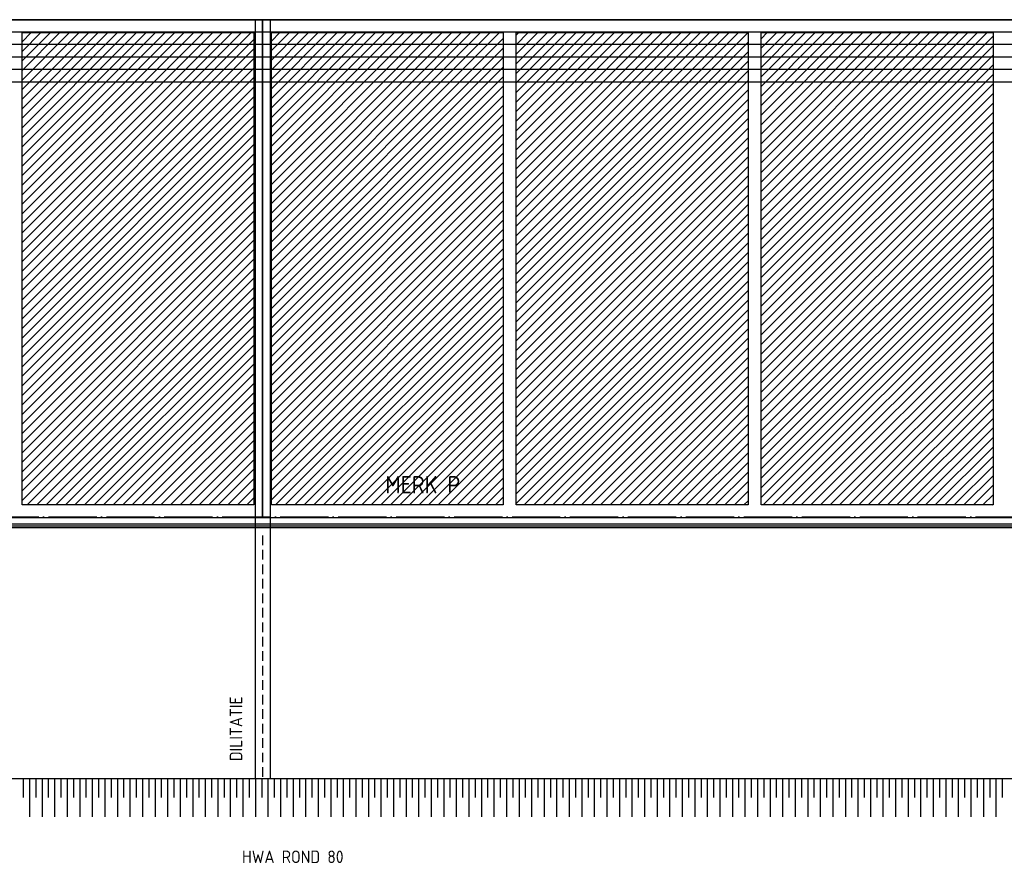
# Model space of a CAD drawing. Extents: x -52900 to 20500, y -12590 to 19148.
# Tile 13 of 39: x -36177 to -31078, y 7786 to 12156. Entities that reach past the tile are written whole.
import ezdxf

# ---------------------------------------------------------------- set-up
doc = ezdxf.new("R2010")
doc.units = 0
doc.header["$MEASUREMENT"] = 0
doc.linetypes.add('DASHDOT', pattern=[300, 250, -25, 0, -25])
doc.linetypes.add('DASHED', pattern=[75, 50, -25])
for name, color, linetype in [('LAYER01', 7, 'CONTINUOUS'), ('LAYER11', 3, 'CONTINUOUS'), ('LAYER28', 1, 'CONTINUOUS'), ('LAYER30', 1, 'CONTINUOUS')]:
    doc.layers.add(name, color=color, linetype=linetype)
doc.styles.get("Standard").update_dxf_attribs({"font": 'isocp.shx'})

msp = doc.modelspace()

# ---------------------------------------------------------------- linework, layer by layer
at = {"layer": 'LAYER01', "color": 5, "linetype": 'Continuous'}
for p, q in [((-9128.4378, 12155.8441), (-44258.313, 12155.8441)), ((-40035.25085, 9544.8433), (-9301.9989, 9544.8433)), ((-40035.25085, 9524.84205), (-9301.9989, 9524.84205)), ((-39718.2495, 9533.84245), (-9301.9989, 9533.84245))]:
    msp.add_line(p, q, dxfattribs=at)
at = {"layer": 'LAYER01', "color": 6, "linetype": 'Continuous'}
for p, q in [((-9128.4378, 12091.18425), (-40043.2495, 12091.1873)), ((-9128.4378, 12026.5274), (-40043.2495, 12026.53045)), ((-9128.4378, 11961.8675), (-40043.2495, 11961.87055)), ((-9128.4378, 11897.20995), (-40043.2495, 11897.213)), ((-9128.4378, 11832.5531), (-40043.2495, 11832.5531))]:
    msp.add_line(p, q, dxfattribs=at)
at = {"layer": 'LAYER01', "color": 1, "linetype": 'DASHDOT'}
msp.add_line((-45931.7505, 9580.8441), (7556.2523, 9580.8441), dxfattribs=at)
at = {"layer": 'LAYER01', "color": 4, "linetype": 'DASHED'}
msp.add_line((-34919.00025, 9483.84325), (-34919.00025, 8225.84305), dxfattribs=at)
at = {"layer": 'LAYER11', "color": 1, "linetype": 'Continuous'}
msp.add_line((-47751.74865, 8225.84305), (-15253.7506, 8225.84305), dxfattribs=at)
at = {"layer": 'LAYER11', "color": 5, "linetype": 'Continuous'}
for p, q in [((-36157.27235, 8125.8438), (-36157.27235, 8225.84305)), ((-36124.7711, 8025.84455), (-36124.7711, 8225.84305)), ((-36124.7711, 8125.8438), (-36124.7711, 8225.84305)), ((-36092.27295, 8125.8438), (-36092.27295, 8225.84305)), ((-36059.77175, 8025.84455), (-36059.77175, 8225.84305)), ((-36059.77175, 8125.8438), (-36059.77175, 8225.84305)), ((-36027.2705, 8125.8438), (-36027.2705, 8225.84305)), ((-35994.77235, 8025.84455), (-35994.77235, 8225.84305)), ((-35994.77235, 8125.8438), (-35994.77235, 8225.84305)), ((-35962.2711, 8125.8438), (-35962.2711, 8225.84305)), ((-35929.7699, 8025.84455), (-35929.7699, 8225.84305)), ((-35929.7699, 8125.8438), (-35929.7699, 8225.84305)), ((-35897.27175, 8125.8438), (-35897.27175, 8225.84305)), ((-35864.77355, 8025.84455), (-35864.77355, 8225.84305)), ((-35864.77355, 8125.8438), (-35864.77355, 8225.84305)), ((-35832.27235, 8125.8438), (-35832.27235, 8225.84305)), ((-35799.7711, 8025.84455), (-35799.7711, 8225.84305)), ((-35799.7711, 8125.8438), (-35799.7711, 8225.84305)), ((-35767.27295, 8125.8438), (-35767.27295, 8225.84305)), ((-35734.77175, 8025.84455), (-35734.77175, 8225.84305)), ((-35734.77175, 8125.8438), (-35734.77175, 8225.84305)), ((-35702.2705, 8125.8438), (-35702.2705, 8225.84305)), ((-35669.77235, 8025.84455), (-35669.77235, 8225.84305)), ((-35669.77235, 8125.8438), (-35669.77235, 8225.84305)), ((-35637.2711, 8125.8438), (-35637.2711, 8225.84305)), ((-35604.77295, 8025.84455), (-35604.77295, 8225.84305)), ((-35604.77295, 8125.8438), (-35604.77295, 8225.84305)), ((-35572.27175, 8125.8438), (-35572.27175, 8225.84305)), ((-35539.7705, 8025.84455), (-35539.7705, 8225.84305)), ((-35539.7705, 8125.8438), (-35539.7705, 8225.84305)), ((-35507.27235, 8125.8438), (-35507.27235, 8225.84305)), ((-35474.7711, 8025.84455), (-35474.7711, 8225.84305)), ((-35474.7711, 8125.8438), (-35474.7711, 8225.84305)), ((-35442.2699, 8125.8438), (-35442.2699, 8225.84305)), ((-35409.77175, 8025.84455), (-35409.77175, 8225.84305)), ((-35409.77175, 8125.8438), (-35409.77175, 8225.84305)), ((-35377.2705, 8125.8438), (-35377.2705, 8225.84305)), ((-35344.77235, 8025.84455), (-35344.77235, 8225.84305)), ((-35344.77235, 8125.8438), (-35344.77235, 8225.84305)), ((-35312.2711, 8125.8438), (-35312.2711, 8225.84305)), ((-35279.7699, 8025.84455), (-35279.7699, 8225.84305)), ((-35279.7699, 8125.8438), (-35279.7699, 8225.84305)), ((-35247.27175, 8125.8438), (-35247.27175, 8225.84305)), ((-35214.77355, 8025.84455), (-35214.77355, 8225.84305)), ((-35214.77355, 8125.8438), (-35214.77355, 8225.84305)), ((-35182.27235, 8125.8438), (-35182.27235, 8225.84305)), ((-35149.7711, 8025.84455), (-35149.7711, 8225.84305)), ((-35149.7711, 8125.8438), (-35149.7711, 8225.84305)), ((-35117.27295, 8125.8438), (-35117.27295, 8225.84305)), ((-35084.77175, 8025.84455), (-35084.77175, 8225.84305)), ((-35084.77175, 8125.8438), (-35084.77175, 8225.84305)), ((-35052.2705, 8125.8438), (-35052.2705, 8225.84305)), ((-35019.77235, 8025.84455), (-35019.77235, 8225.84305)), ((-35019.77235, 8125.8438), (-35019.77235, 8225.84305)), ((-34987.2711, 8125.8438), (-34987.2711, 8225.84305)), ((-34954.77295, 8025.84455), (-34954.77295, 8225.84305)), ((-34954.77295, 8125.8438), (-34954.77295, 8225.84305)), ((-34922.27175, 8125.8438), (-34922.27175, 8225.84305)), ((-34889.7705, 8025.84455), (-34889.7705, 8225.84305)), ((-34889.7705, 8125.8438), (-34889.7705, 8225.84305)), ((-34857.27235, 8125.8438), (-34857.27235, 8225.84305)), ((-34824.7711, 8025.84455), (-34824.7711, 8225.84305)), ((-34824.7711, 8125.8438), (-34824.7711, 8225.84305)), ((-34792.2699, 8125.8438), (-34792.2699, 8225.84305)), ((-34759.77175, 8025.84455), (-34759.77175, 8225.84305)), ((-34759.77175, 8125.8438), (-34759.77175, 8225.84305)), ((-34727.2705, 8125.8438), (-34727.2705, 8225.84305)), ((-34694.77235, 8025.84455), (-34694.77235, 8225.84305)), ((-34694.77235, 8125.8438), (-34694.77235, 8225.84305)), ((-34662.2711, 8125.8438), (-34662.2711, 8225.84305)), ((-34629.7699, 8025.84455), (-34629.7699, 8225.84305)), ((-34629.7699, 8125.8438), (-34629.7699, 8225.84305)), ((-34597.27175, 8125.8438), (-34597.27175, 8225.84305)), ((-34564.77355, 8025.84455), (-34564.77355, 8225.84305)), ((-34564.77355, 8125.8438), (-34564.77355, 8225.84305)), ((-34532.27235, 8125.8438), (-34532.27235, 8225.84305)), ((-34499.7711, 8025.84455), (-34499.7711, 8225.84305)), ((-34499.7711, 8125.8438), (-34499.7711, 8225.84305)), ((-34467.27295, 8125.8438), (-34467.27295, 8225.84305)), ((-34434.77175, 8025.84455), (-34434.77175, 8225.84305)), ((-34434.77175, 8125.8438), (-34434.77175, 8225.84305)), ((-34402.2705, 8125.8438), (-34402.2705, 8225.84305)), ((-34369.77235, 8025.84455), (-34369.77235, 8225.84305)), ((-34369.77235, 8125.8438), (-34369.77235, 8225.84305)), ((-34337.2711, 8125.8438), (-34337.2711, 8225.84305)), ((-34304.77295, 8025.84455), (-34304.77295, 8225.84305)), ((-34304.77295, 8125.8438), (-34304.77295, 8225.84305)), ((-34272.27175, 8125.8438), (-34272.27175, 8225.84305)), ((-34239.7705, 8025.84455), (-34239.7705, 8225.84305)), ((-34239.7705, 8125.8438), (-34239.7705, 8225.84305)), ((-34207.27235, 8125.8438), (-34207.27235, 8225.84305)), ((-34174.7711, 8025.84455), (-34174.7711, 8225.84305)), ((-34174.7711, 8125.8438), (-34174.7711, 8225.84305)), ((-34142.2699, 8125.8438), (-34142.2699, 8225.84305)), ((-34109.77175, 8025.84455), (-34109.77175, 8225.84305)), ((-34109.77175, 8125.8438), (-34109.77175, 8225.84305)), ((-34077.2705, 8125.8438), (-34077.2705, 8225.84305)), ((-34044.77235, 8025.84455), (-34044.77235, 8225.84305)), ((-34044.77235, 8125.8438), (-34044.77235, 8225.84305)), ((-34012.2711, 8125.8438), (-34012.2711, 8225.84305)), ((-33979.7699, 8025.84455), (-33979.7699, 8225.84305)), ((-33979.7699, 8125.8438), (-33979.7699, 8225.84305)), ((-33947.27175, 8125.8438), (-33947.27175, 8225.84305)), ((-33914.7705, 8025.84455), (-33914.7705, 8225.84305)), ((-33914.7705, 8125.8438), (-33914.7705, 8225.84305)), ((-33882.27235, 8125.8438), (-33882.27235, 8225.84305)), ((-33849.7711, 8025.84455), (-33849.7711, 8225.84305)), ((-33849.7711, 8125.8438), (-33849.7711, 8225.84305)), ((-33817.27295, 8125.8438), (-33817.27295, 8225.84305)), ((-33784.77175, 8025.84455), (-33784.77175, 8225.84305)), ((-33784.77175, 8125.8438), (-33784.77175, 8225.84305)), ((-33752.2705, 8125.8438), (-33752.2705, 8225.84305)), ((-33719.77235, 8025.84455), (-33719.77235, 8225.84305)), ((-33719.77235, 8125.8438), (-33719.77235, 8225.84305)), ((-33687.2711, 8125.8438), (-33687.2711, 8225.84305)), ((-33654.77295, 8025.84455), (-33654.77295, 8225.84305)), ((-33654.77295, 8125.8438), (-33654.77295, 8225.84305)), ((-33622.27175, 8125.8438), (-33622.27175, 8225.84305)), ((-33589.7705, 8025.84455), (-33589.7705, 8225.84305)), ((-33589.7705, 8125.8438), (-33589.7705, 8225.84305)), ((-33557.27235, 8125.8438), (-33557.27235, 8225.84305)), ((-33524.7711, 8025.84455), (-33524.7711, 8225.84305)), ((-33524.7711, 8125.8438), (-33524.7711, 8225.84305)), ((-33492.2699, 8125.8438), (-33492.2699, 8225.84305)), ((-33459.77175, 8025.84455), (-33459.77175, 8225.84305)), ((-33459.77175, 8125.8438), (-33459.77175, 8225.84305)), ((-33427.27355, 8125.8438), (-33427.27355, 8225.84305)), ((-33394.77235, 8025.84455), (-33394.77235, 8225.84305)), ((-33394.77235, 8125.8438), (-33394.77235, 8225.84305)), ((-33362.2711, 8125.8438), (-33362.2711, 8225.84305)), ((-33329.7699, 8025.84455), (-33329.7699, 8225.84305)), ((-33329.7699, 8125.8438), (-33329.7699, 8225.84305)), ((-33297.27175, 8125.8438), (-33297.27175, 8225.84305)), ((-33264.7705, 8025.84455), (-33264.7705, 8225.84305)), ((-33264.7705, 8125.8438), (-33264.7705, 8225.84305)), ((-33232.27235, 8125.8438), (-33232.27235, 8225.84305)), ((-33199.7711, 8025.84455), (-33199.7711, 8225.84305)), ((-33199.7711, 8125.8438), (-33199.7711, 8225.84305)), ((-33167.27295, 8125.8438), (-33167.27295, 8225.84305)), ((-33134.77175, 8025.84455), (-33134.77175, 8225.84305)), ((-33134.77175, 8125.8438), (-33134.77175, 8225.84305)), ((-33102.2705, 8125.8438), (-33102.2705, 8225.84305)), ((-33069.77235, 8025.84455), (-33069.77235, 8225.84305)), ((-33069.77235, 8125.8438), (-33069.77235, 8225.84305)), ((-33037.2711, 8125.8438), (-33037.2711, 8225.84305)), ((-33004.77295, 8025.84455), (-33004.77295, 8225.84305)), ((-33004.77295, 8125.8438), (-33004.77295, 8225.84305)), ((-32972.27175, 8125.8438), (-32972.27175, 8225.84305)), ((-32939.7705, 8025.84455), (-32939.7705, 8225.84305)), ((-32939.7705, 8125.8438), (-32939.7705, 8225.84305)), ((-32907.27235, 8125.8438), (-32907.27235, 8225.84305)), ((-32874.7711, 8025.84455), (-32874.7711, 8225.84305)), ((-32874.7711, 8125.8438), (-32874.7711, 8225.84305)), ((-32842.2699, 8125.8438), (-32842.2699, 8225.84305)), ((-32809.77175, 8025.84455), (-32809.77175, 8225.84305)), ((-32809.77175, 8125.8438), (-32809.77175, 8225.84305)), ((-32777.27355, 8125.8438), (-32777.27355, 8225.84305)), ((-32744.77235, 8025.84455), (-32744.77235, 8225.84305)), ((-32744.77235, 8125.8438), (-32744.77235, 8225.84305)), ((-32712.2711, 8125.8438), (-32712.2711, 8225.84305)), ((-32679.77295, 8025.84455), (-32679.77295, 8225.84305)), ((-32679.77295, 8125.8438), (-32679.77295, 8225.84305)), ((-32647.27175, 8125.8438), (-32647.27175, 8225.84305)), ((-32614.7705, 8025.84455), (-32614.7705, 8225.84305)), ((-32614.7705, 8125.8438), (-32614.7705, 8225.84305)), ((-32582.27235, 8125.8438), (-32582.27235, 8225.84305)), ((-32549.7711, 8025.84455), (-32549.7711, 8225.84305)), ((-32549.7711, 8125.8438), (-32549.7711, 8225.84305)), ((-32517.27295, 8125.8438), (-32517.27295, 8225.84305)), ((-32484.77175, 8025.84455), (-32484.77175, 8225.84305)), ((-32484.77175, 8125.8438), (-32484.77175, 8225.84305)), ((-32452.2705, 8125.8438), (-32452.2705, 8225.84305)), ((-32419.77235, 8025.84455), (-32419.77235, 8225.84305)), ((-32419.77235, 8125.8438), (-32419.77235, 8225.84305)), ((-32387.2711, 8125.8438), (-32387.2711, 8225.84305)), ((-32354.77295, 8025.84455), (-32354.77295, 8225.84305)), ((-32354.77295, 8125.8438), (-32354.77295, 8225.84305)), ((-32322.27175, 8125.8438), (-32322.27175, 8225.84305)), ((-32289.7705, 8025.84455), (-32289.7705, 8225.84305)), ((-32289.7705, 8125.8438), (-32289.7705, 8225.84305)), ((-32257.27235, 8125.8438), (-32257.27235, 8225.84305)), ((-32224.7711, 8025.84455), (-32224.7711, 8225.84305)), ((-32224.7711, 8125.8438), (-32224.7711, 8225.84305)), ((-32192.2699, 8125.8438), (-32192.2699, 8225.84305)), ((-32159.77175, 8025.84455), (-32159.77175, 8225.84305)), ((-32159.77175, 8125.8438), (-32159.77175, 8225.84305)), ((-32127.27355, 8125.8438), (-32127.27355, 8225.84305)), ((-32094.77235, 8025.84455), (-32094.77235, 8225.84305)), ((-32094.77235, 8125.8438), (-32094.77235, 8225.84305)), ((-32062.2711, 8125.8438), (-32062.2711, 8225.84305)), ((-32029.77295, 8025.84455), (-32029.77295, 8225.84305)), ((-32029.77295, 8125.8438), (-32029.77295, 8225.84305)), ((-31997.27175, 8125.8438), (-31997.27175, 8225.84305)), ((-31964.7705, 8025.84455), (-31964.7705, 8225.84305)), ((-31964.7705, 8125.8438), (-31964.7705, 8225.84305)), ((-31932.27235, 8125.8438), (-31932.27235, 8225.84305)), ((-31899.7711, 8025.84455), (-31899.7711, 8225.84305)), ((-31899.7711, 8125.8438), (-31899.7711, 8225.84305)), ((-31867.27295, 8125.8438), (-31867.27295, 8225.84305)), ((-31834.77175, 8025.84455), (-31834.77175, 8225.84305)), ((-31834.77175, 8125.8438), (-31834.77175, 8225.84305)), ((-31802.2705, 8125.8438), (-31802.2705, 8225.84305)), ((-31769.77235, 8025.84455), (-31769.77235, 8225.84305)), ((-31769.77235, 8125.8438), (-31769.77235, 8225.84305)), ((-31737.2711, 8125.8438), (-31737.2711, 8225.84305)), ((-31704.77295, 8025.84455), (-31704.77295, 8225.84305)), ((-31704.77295, 8125.8438), (-31704.77295, 8225.84305)), ((-31672.27175, 8125.8438), (-31672.27175, 8225.84305)), ((-31639.7705, 8025.84455), (-31639.7705, 8225.84305)), ((-31639.7705, 8125.8438), (-31639.7705, 8225.84305)), ((-31607.27235, 8125.8438), (-31607.27235, 8225.84305)), ((-31574.7711, 8025.84455), (-31574.7711, 8225.84305)), ((-31574.7711, 8125.8438), (-31574.7711, 8225.84305)), ((-31542.2699, 8125.8438), (-31542.2699, 8225.84305)), ((-31509.77175, 8025.84455), (-31509.77175, 8225.84305)), ((-31509.77175, 8125.8438), (-31509.77175, 8225.84305)), ((-31477.27355, 8125.84), (-31477.27355, 8225.84)), ((-31444.77235, 8025.84075), (-31444.77235, 8225.84)), ((-31444.77235, 8125.84), (-31444.77235, 8225.84)), ((-31412.2711, 8125.84), (-31412.2711, 8225.84)), ((-31379.77295, 8025.84075), (-31379.77295, 8225.84)), ((-31379.77295, 8125.84), (-31379.77295, 8225.84)), ((-31347.27175, 8125.84), (-31347.27175, 8225.84)), ((-31314.7705, 8025.84075), (-31314.7705, 8225.84)), ((-31314.7705, 8125.84), (-31314.7705, 8225.84)), ((-31282.27235, 8125.84), (-31282.27235, 8225.84)), ((-31249.7711, 8025.84075), (-31249.7711, 8225.84)), ((-31249.7711, 8125.84), (-31249.7711, 8225.84)), ((-31217.27295, 8125.84), (-31217.27295, 8225.84)), ((-31184.77175, 8025.84075), (-31184.77175, 8225.84)), ((-31184.77175, 8125.84), (-31184.77175, 8225.84)), ((-31152.2705, 8125.84), (-31152.2705, 8225.84)), ((-31119.77235, 8025.84075), (-31119.77235, 8225.84)), ((-31119.77235, 8125.84), (-31119.77235, 8225.84)), ((-31087.2711, 8125.84), (-31087.2711, 8225.84))]:
    msp.add_line(p, q, dxfattribs=at)
at = {"layer": 'LAYER28', "color": 1, "linetype": 'Continuous'}
for p, q in [((-34957.06175, 12155.8441), (-34957.06175, 8225.84305)), ((-34880.9387, 12155.8441), (-34880.9387, 8225.84305))]:
    msp.add_line(p, q, dxfattribs=at)
at = {"layer": 'LAYER30', "color": 1, "linetype": 'Continuous'}
for p, q in [((-40035.25085, 12155.8441), (-34919.00025, 12155.8441)), ((-34919.00025, 12155.8441), (-34919.00025, 9574.84205)), ((-34919.00025, 9574.84205), (-34919.00025, 12155.8441)), ((-34919.00025, 12155.8441), (-29822.99805, 12155.8441)), ((-36164.81325, 9641.84495), (-36164.81325, 12088.84505)), ((-36164.81325, 12088.84505), (-34963.9984, 12088.84505)), ((-34963.9984, 12088.84505), (-34963.9984, 9641.84495)), ((-34873.999, 9641.84495), (-34873.999, 12088.84505)), ((-34873.999, 12088.84505), (-33672.75085, 12088.84505)), ((-33672.75085, 12088.84505), (-33672.75085, 9641.84495)), ((-33605.7495, 9641.84495), (-33605.7495, 12088.84505)), ((-33605.7495, 12088.84505), (-32404.4983, 12088.84505)), ((-32404.4983, 12088.84505), (-32404.4983, 9641.84495)), ((-32337.5, 9641.84495), (-32337.5, 12088.84505)), ((-32337.5, 12088.84505), (-31136.2488, 12088.84505)), ((-31136.2488, 12088.84505), (-31136.2488, 9641.84495)), ((-34963.9984, 9641.84495), (-36164.81325, 9641.84495)), ((-33672.75085, 9641.84495), (-34873.999, 9641.84495)), ((-32404.4983, 9641.84495), (-33605.7495, 9641.84495)), ((-31136.2488, 9641.84495), (-32337.5, 9641.84495)), ((-34919.00025, 9574.84205), (-40035.25085, 9574.84205)), ((-29822.99805, 9574.84205), (-34919.00025, 9574.84205))]:
    msp.add_line(p, q, dxfattribs=at)
at = {"layer": 'LAYER30', "color": 5, "linetype": 'Continuous'}
for p, q in [((-36164.81325, 10902.66875), (-34978.63465, 12088.84505)), ((-36164.81325, 10952.1652), (-35028.13415, 12088.84505)), ((-36164.81325, 11001.6617), (-35077.6306, 12088.84505)), ((-36164.81325, 11051.1612), (-35127.13015, 12088.84505)), ((-36164.81325, 11100.6569), (-35176.6266, 12088.84505)), ((-36164.81325, 11150.15335), (-35226.12305, 12088.84505)), ((-36164.81325, 11199.65285), (-35275.62255, 12088.84505)), ((-36164.81325, 11249.1493), (-35325.119, 12088.84505)), ((-36164.81325, 11298.64885), (-35374.6155, 12088.84505)), ((-36164.81325, 11348.1453), (-35424.11195, 12088.84505)), ((-36164.81325, 11397.641), (-35473.61145, 12088.84505)), ((-36164.81325, 11447.1405), (-35523.1079, 12088.84505)), ((-36164.81325, 11496.63695), (-35572.6074, 12088.84505)), ((-36164.81325, 11546.1334), (-35622.1039, 12088.84505)), ((-36164.81325, 11595.63295), (-35671.6034, 12088.84505)), ((-36164.81325, 11645.12865), (-35721.09985, 12088.84505)), ((-36164.81325, 11694.62815), (-35770.5963, 12088.84505)), ((-36164.81325, 11744.1246), (-35820.09275, 12088.84505)), ((-36164.81325, 11793.62105), (-35869.58925, 12088.84505)), ((-36164.81325, 11843.1175), (-35919.08875, 12088.84505)), ((-36164.81325, 11892.61705), (-35968.5852, 12088.84505)), ((-36164.81325, 11942.11275), (-36018.0847, 12088.84505)), ((-36164.81325, 11991.61225), (-36067.5812, 12088.84505)), ((-36164.81325, 12041.1087), (-36117.0807, 12088.84505)), ((-34874.0021, 10956.04325), (-33741.19875, 12088.84505)), ((-34874.0021, 11005.54275), (-33790.6952, 12088.84505)), ((-34873.999, 11203.5309), (-33988.6841, 12088.8481)), ((-34873.999, 11550.0145), (-34335.16845, 12088.8481)), ((-34873.999, 11599.51095), (-34384.6649, 12088.8481)), ((-34873.999, 11945.9938), (-34731.14625, 12088.8481)), ((-34873.999, 11995.49025), (-34780.64575, 12088.8481)), ((-34873.999, 10906.5468), (-33691.70225, 12088.84505)), ((-34873.999, 11055.0392), (-33840.1947, 12088.84505)), ((-34873.999, 11104.53875), (-33889.69115, 12088.84505)), ((-34873.999, 11154.0344), (-33939.19065, 12088.84505)), ((-34873.999, 11253.0304), (-34038.1836, 12088.84505)), ((-34873.999, 11302.52685), (-34087.68005, 12088.84505)), ((-34873.999, 11352.02635), (-34137.1765, 12088.84505)), ((-34873.999, 11401.52205), (-34186.67605, 12088.84505)), ((-34873.999, 11451.0185), (-34236.1725, 12088.84505)), ((-34873.999, 11500.515), (-34285.672, 12088.84505)), ((-34873.999, 11649.01045), (-34434.16445, 12088.84505)), ((-34873.999, 11698.50615), (-34483.6609, 12088.84505)), ((-34873.999, 11748.0057), (-34533.15735, 12088.84505)), ((-34873.999, 11797.50215), (-34582.6538, 12088.84505)), ((-34873.999, 11847.00165), (-34632.1533, 12088.84505)), ((-34873.999, 11896.49505), (-34681.6498, 12088.84505)), ((-34873.999, 12044.9898), (-34830.1422, 12088.84505)), ((-33605.75255, 11333.33895), (-32850.2472, 12088.84505)), ((-33605.7495, 10887.8624), (-32404.76685, 12088.84505)), ((-33605.7495, 10937.35885), (-32454.26635, 12088.84505)), ((-33605.7495, 10986.8553), (-32503.7628, 12088.84505)), ((-33605.7495, 11085.8513), (-32602.7588, 12088.84505)), ((-33605.7495, 11135.3508), (-32652.25525, 12088.84505)), ((-33605.7495, 11184.8465), (-32701.7517, 12088.84505)), ((-33605.7495, 11234.346), (-32751.2512, 12088.84505)), ((-33605.7495, 11283.84245), (-32800.7477, 12088.84505)), ((-33605.7495, 11382.8354), (-32899.74365, 12088.84505)), ((-33605.7495, 11481.8306), (-32998.73655, 12088.84505)), ((-33605.7495, 11531.3301), (-33048.23305, 12088.84505)), ((-33605.7495, 11580.82655), (-33097.73255, 12088.84505)), ((-33605.7495, 11630.3261), (-33147.229, 12088.84505)), ((-33605.7495, 11679.82255), (-33196.7285, 12088.84505)), ((-33605.7495, 11729.32205), (-33246.225, 12088.84505)), ((-33605.7495, 11778.8147), (-33295.7245, 12088.84505)), ((-33605.7495, 11828.3142), (-33345.22095, 12088.84505)), ((-33605.7495, 11877.81065), (-33394.7174, 12088.84505)), ((-33605.7495, 11927.3102), (-33444.21385, 12088.84505)), ((-33605.7495, 11976.80665), (-33493.71035, 12088.84505)), ((-33605.7495, 12026.3054), (-33543.20985, 12088.84505)), ((-33605.7495, 12075.80185), (-33592.7063, 12088.84505)), ((-33605.7495, 11036.35485), (-32553.26235, 12088.842)), ((-33605.7495, 11432.33415), (-32949.2401, 12088.842)), ((-32337.5, 11265.1581), (-31513.81225, 12088.8481)), ((-32337.5, 10918.6783), (-31167.3279, 12088.84505)), ((-32337.5, 10968.174), (-31216.8274, 12088.84505)), ((-32337.5, 11314.6576), (-31563.3087, 12088.84505)), ((-32337.5, 11364.15405), (-31612.80825, 12088.84505)), ((-32337.5, 11413.6505), (-31662.3047, 12088.84505)), ((-32337.5, 11710.63765), (-31959.28955, 12088.84505)), ((-32337.5, 11760.1341), (-32008.786, 12088.84505)), ((-32337.5, 11809.6298), (-32058.2855, 12088.84505)), ((-32337.49695, 11017.6735), (-31266.32385, 12088.84505)), ((-32337.49695, 11067.16995), (-31315.82335, 12088.84505)), ((-32337.49695, 11116.6664), (-31365.3198, 12088.84505)), ((-32337.49695, 11166.1659), (-31414.81935, 12088.84505)), ((-32337.49695, 11215.6624), (-31464.3158, 12088.84505)), ((-32337.49695, 11463.15), (-31711.80115, 12088.84505)), ((-32337.49695, 11512.6457), (-31761.30065, 12088.84505)), ((-32337.49695, 11562.14525), (-31810.7971, 12088.84505)), ((-32337.49695, 11611.6417), (-31860.29665, 12088.84505)), ((-32337.49695, 11661.1412), (-31909.7931, 12088.84505)), ((-32337.49695, 11859.12935), (-32107.782, 12088.84505)), ((-32337.49695, 11908.6258), (-32157.2815, 12088.84505)), ((-32337.49695, 11958.1253), (-32206.77795, 12088.84505)), ((-32337.49695, 12007.62175), (-32256.27745, 12088.84505)), ((-32337.49695, 12057.1213), (-32305.77085, 12088.84505)), ((-36164.81325, 10853.16925), (-34963.9984, 12053.98405)), ((-34873.999, 10857.0503), (-33672.75085, 12058.2985)), ((-33605.7495, 10838.3667), (-32404.50135, 12039.61485)), ((-32337.5, 10869.17875), (-31136.2488, 12070.42695)), ((-36164.81325, 10803.6728), (-34963.9984, 12004.4876)), ((-34873.999, 10807.5508), (-33672.75085, 12008.80205)), ((-33605.7495, 10788.8672), (-32404.50135, 11990.1184)), ((-32337.49695, 10819.6823), (-31136.2488, 12020.93355)), ((-36164.81325, 10754.17405), (-34963.9984, 11954.99115)), ((-34873.999, 10758.0551), (-33672.7478, 11959.30635)), ((-33605.7495, 10739.37075), (-32404.50135, 11940.6189)), ((-32337.49695, 10770.18585), (-31136.2488, 11971.434)), ((-36164.81325, 10704.6776), (-34963.9984, 11905.49165)), ((-34873.999, 10708.55865), (-33672.7478, 11909.8099)), ((-33605.7495, 10689.8712), (-32404.4983, 11891.12245)), ((-32337.49695, 10720.68635), (-31136.2488, 11921.93755)), ((-36164.81325, 10655.1811), (-34963.9984, 11855.9952)), ((-34873.999, 10659.05915), (-33672.7478, 11860.31035)), ((-33605.7495, 10640.37475), (-32404.4983, 11841.626)), ((-32337.49695, 10671.19065), (-31136.2488, 11872.43805)), ((-36164.81325, 10605.6816), (-34963.9984, 11806.49565)), ((-34873.999, 10609.5627), (-33672.7478, 11810.8139)), ((-33605.7495, 10590.87525), (-32404.4983, 11792.12645)), ((-32337.49695, 10621.6942), (-31136.2488, 11822.94235)), ((-36164.81325, 10556.18515), (-34963.9984, 11756.99995)), ((-34874.0021, 10560.06315), (-33672.75085, 11761.3144)), ((-33605.7495, 10541.37955), (-32404.4983, 11742.63075)), ((-32337.5, 10572.19465), (-31136.2488, 11773.44285)), ((-36164.81325, 10506.68945), (-34963.9984, 11707.50045)), ((-34874.0021, 10510.56745), (-33672.75085, 11711.8187)), ((-33605.7495, 10491.8831), (-32404.50135, 11693.1343)), ((-32337.5, 10522.6982), (-31136.2488, 11723.9464)), ((-36164.81325, 10457.18995), (-34963.9984, 11658.004)), ((-34873.999, 10461.071), (-33672.75085, 11662.3192)), ((-33605.7495, 10442.38665), (-32404.50135, 11643.6348)), ((-32337.5, 10473.1987), (-31136.2488, 11674.44685)), ((-36164.81325, 10407.6935), (-34963.9984, 11608.50755)), ((-34873.999, 10411.5715), (-33672.75085, 11612.8227)), ((-33605.7495, 10392.8871), (-32404.50135, 11594.13835)), ((-32337.49695, 10423.70225), (-31136.2488, 11624.95345)), ((-32337.49695, 10374.20655), (-31136.2488, 11575.45395)), ((-36164.81325, 10358.197), (-34963.9984, 11559.0111)), ((-34873.999, 10362.07505), (-33672.75085, 11563.3232)), ((-33605.7495, 10343.39065), (-32404.50135, 11544.6388)), ((-32337.49695, 10324.70705), (-31136.2488, 11525.95825)), ((-36164.81325, 10308.6975), (-34963.9984, 11509.51235)), ((-34873.999, 10312.5786), (-33672.7478, 11513.8298)), ((-33605.7495, 10293.89115), (-32404.50135, 11495.14235)), ((-32337.49695, 10275.21055), (-31136.2488, 11476.45875)), ((-36164.81325, 10259.20105), (-34963.9984, 11460.01585)), ((-34873.999, 10263.07905), (-33672.7478, 11464.3303)), ((-33605.7495, 10244.39545), (-32404.4983, 11445.64665)), ((-32337.49695, 10225.7141), (-31136.2488, 11426.9623)), ((-36164.81325, 10209.7023), (-34963.9984, 11410.51635)), ((-34873.999, 10213.58335), (-33672.7478, 11414.8346)), ((-33605.7495, 10194.899), (-32404.4983, 11396.1502)), ((-32337.49695, 10176.2146), (-31136.2488, 11377.46275)), ((-36164.81325, 10160.20585), (-34963.9984, 11361.0199)), ((-34874.0021, 10164.08385), (-33672.75085, 11365.3351)), ((-33605.7495, 10145.3995), (-32404.4983, 11346.6507)), ((-32337.5, 10126.71815), (-31136.2488, 11327.9663)), ((-36164.81325, 10110.7094), (-34963.9984, 11311.5204)), ((-34874.0021, 10114.5874), (-33672.75085, 11315.8386)), ((-33605.7495, 10095.903), (-32404.50135, 11297.15425)), ((-32337.5, 10077.2194), (-31136.2488, 11278.4668)), ((-36164.81325, 10061.20985), (-34963.9984, 11262.02395)), ((-34874.0021, 10065.0879), (-33672.75085, 11266.3391)), ((-33605.7495, 10046.4073), (-32404.50135, 11247.6547)), ((-32337.5, 10027.72295), (-31136.2488, 11228.97415)), ((-36164.81325, 10011.7134), (-34963.9984, 11212.5252)), ((-34874.0021, 10015.59145), (-33672.75085, 11216.84265)), ((-34873.999, 9966.09575), (-33672.75085, 11167.34315)), ((-33605.7495, 9996.9078), (-32404.50135, 11198.15905)), ((-32337.49695, 9978.22645), (-31136.2488, 11179.47465)), ((-36164.81325, 9962.2177), (-34963.9984, 11163.03175)), ((-34873.999, 9916.59925), (-33672.7478, 11117.8505)), ((-33605.7495, 9947.41135), (-32404.50135, 11148.6595)), ((-32337.49695, 9928.72695), (-31136.2488, 11129.9782)), ((-36164.81325, 9912.7182), (-34963.9984, 11113.53225)), ((-34873.999, 9867.09975), (-33672.7478, 11068.351)), ((-33605.7495, 9897.91185), (-32404.50135, 11099.16305)), ((-32337.49695, 9879.2305), (-31136.2488, 11080.47865)), ((-36164.81325, 9863.22175), (-34963.9984, 11064.0358)), ((-36164.81325, 9813.72225), (-34963.9984, 11014.5363)), ((-34873.999, 9817.6033), (-33672.7478, 11018.8545)), ((-33605.7495, 9848.41535), (-32404.4983, 11049.6666)), ((-32337.49695, 9829.7348), (-31136.2488, 11030.9822)), ((-36164.81325, 9764.22575), (-34963.9984, 10965.0406)), ((-34874.0021, 9768.1038), (-33672.75085, 10969.355)), ((-33605.7495, 9798.9189), (-32404.4983, 11000.17015)), ((-32337.49695, 9780.2353), (-31136.2488, 10981.4827)), ((-36164.81325, 9714.7293), (-34963.9984, 10915.5411)), ((-34874.0021, 9718.60735), (-33672.75085, 10919.85855)), ((-33605.7495, 9749.4194), (-32404.4983, 10950.6706)), ((-32337.5, 9730.73885), (-31136.2488, 10931.987)), ((-36164.81325, 9665.2298), (-34963.9984, 10866.0446)), ((-34874.0021, 9669.1078), (-33672.75085, 10870.35905)), ((-33605.7495, 9699.9237), (-32404.4983, 10901.17495)), ((-32337.5, 9681.2393), (-31136.2488, 10882.49055)), ((-36138.7024, 9641.84495), (-34963.9984, 10816.5451)), ((-34851.76695, 9641.84495), (-33672.75085, 10820.86335)), ((-33605.7495, 9650.42725), (-32404.50135, 10851.6754)), ((-32327.39565, 9641.848), (-31136.2488, 10832.99105)), ((-36089.20595, 9641.84495), (-34963.9984, 10767.0517)), ((-34802.2705, 9641.84495), (-33672.75085, 10771.36385)), ((-33564.8346, 9641.84495), (-32404.50135, 10802.17895)), ((-32277.89915, 9641.84495), (-31136.2488, 10783.49455)), ((-36039.7064, 9641.84495), (-34963.9984, 10717.5522)), ((-34752.771, 9641.84495), (-33672.7478, 10721.8704)), ((-33515.3351, 9641.84495), (-32404.50135, 10752.67945)), ((-32228.4027, 9641.84495), (-31136.2488, 10733.9981)), ((-35990.20995, 9641.84495), (-34963.9984, 10668.0565)), ((-34703.2776, 9641.8419), (-33672.7478, 10672.3709)), ((-33465.8386, 9641.84495), (-32404.50135, 10703.183)), ((-32178.9032, 9641.84495), (-31136.2488, 10684.49935)), ((-35940.71045, 9641.84495), (-34963.9984, 10618.557)), ((-34653.78115, 9641.8419), (-33672.7478, 10622.87445)), ((-33416.34215, 9641.84495), (-32404.4983, 10653.6873)), ((-32129.40675, 9641.84495), (-31136.2488, 10635.0029)), ((-35891.214, 9641.84495), (-34963.9984, 10569.0605)), ((-34604.2816, 9641.84495), (-33672.7478, 10573.3757)), ((-33366.84265, 9641.84495), (-32404.4983, 10604.19085)), ((-32079.90725, 9641.84495), (-31136.2488, 10585.5034)), ((-35841.7206, 9641.84495), (-34963.9984, 10519.561)), ((-34554.78515, 9641.84495), (-33672.75085, 10523.87925)), ((-33317.3462, 9641.84495), (-32404.4983, 10554.6913)), ((-33267.84975, 9641.84495), (-32404.4983, 10505.19485)), ((-32030.41075, 9641.84495), (-31136.2488, 10536.00695)), ((-35792.22105, 9641.84495), (-34963.9984, 10470.06455)), ((-34505.28565, 9641.84495), (-33672.75085, 10474.37975)), ((-33218.3502, 9641.84495), (-32404.50135, 10455.69535)), ((-31980.91125, 9641.848), (-31136.2488, 10486.51045)), ((-35742.7246, 9641.84495), (-34963.9984, 10420.56505)), ((-34455.7892, 9641.84495), (-33672.75085, 10424.88325)), ((-33168.85375, 9641.84495), (-32404.50135, 10406.1989)), ((-31931.4148, 9641.848), (-31136.2488, 10437.01095)), ((-35693.2251, 9641.84495), (-34963.9984, 10371.0724)), ((-34406.28965, 9641.84495), (-33672.75085, 10375.38375)), ((-33119.35425, 9641.84495), (-32404.50135, 10356.69935)), ((-31881.91835, 9641.84495), (-31136.2488, 10387.51525)), ((-35643.72865, 9641.84495), (-34963.9984, 10321.5729)), ((-34356.7932, 9641.84495), (-33672.7478, 10325.8911)), ((-33069.8578, 9641.84495), (-32404.50135, 10307.20365)), ((-31832.4219, 9641.84495), (-31136.2488, 10338.0188)), ((-35594.22915, 9641.84495), (-34963.9984, 10272.0764)), ((-34307.2937, 9641.84495), (-33672.7478, 10276.3916)), ((-33020.36135, 9641.84495), (-32404.50135, 10257.70415)), ((-31782.9254, 9641.84495), (-31136.2488, 10288.5193)), ((-35544.73265, 9641.84495), (-34963.9984, 10222.5769)), ((-34257.79725, 9641.84495), (-33672.7478, 10226.89515)), ((-32970.86485, 9641.84495), (-32404.4983, 10208.21075)), ((-31733.4259, 9641.84495), (-31136.2488, 10239.02285)), ((-35495.23315, 9641.84495), (-34963.9984, 10173.08045)), ((-34208.3008, 9641.84495), (-33672.7478, 10177.39565)), ((-32921.3684, 9641.84495), (-32404.4983, 10158.71125)), ((-31683.92945, 9641.84495), (-31136.2488, 10189.5233)), ((-35445.7367, 9641.84495), (-34963.9984, 10123.58095)), ((-34158.80125, 9641.84495), (-33672.75085, 10127.89915)), ((-32871.8689, 9641.84495), (-32404.4983, 10109.2148)), ((-31634.42995, 9641.84495), (-31136.2488, 10140.0276)), ((-35396.2372, 9641.84495), (-34963.9984, 10074.08525)), ((-34109.3048, 9641.84495), (-33672.75085, 10078.39965)), ((-32822.37245, 9641.84495), (-32404.4983, 10059.71605)), ((-31584.93345, 9641.84495), (-31136.2488, 10090.53115)), ((-35346.74375, 9641.84495), (-34963.9984, 10024.5857)), ((-34059.80835, 9641.84495), (-33672.75085, 10028.90395)), ((-32772.8729, 9641.84495), (-32404.50135, 10010.21955)), ((-31535.43395, 9641.848), (-31136.2488, 10041.03165)), ((-35297.2473, 9641.84495), (-34963.9984, 9975.08925)), ((-34010.3119, 9641.84495), (-33672.75085, 9979.40445)), ((-32723.37645, 9641.84495), (-32404.50135, 9960.72005)), ((-31485.94055, 9641.84495), (-31136.2488, 9991.5352)), ((-35247.7478, 9641.84495), (-34963.9984, 9925.5928)), ((-33960.8124, 9641.84495), (-33672.75085, 9929.908)), ((-32673.88, 9641.84495), (-32404.50135, 9911.2236)), ((-31436.44105, 9641.84495), (-31136.2488, 9942.03875)), ((-31386.9446, 9641.84495), (-31136.2488, 9892.5392)), ((-35198.25135, 9641.84495), (-34963.9984, 9876.09635)), ((-33911.3159, 9641.84495), (-33672.7478, 9880.41155)), ((-32624.3805, 9641.84495), (-32404.50135, 9861.7241)), ((-31337.44505, 9641.84495), (-31136.2488, 9843.0435)), ((-35148.75185, 9641.84495), (-34963.9984, 9826.5976)), ((-33861.8164, 9641.84495), (-33672.7478, 9830.91505)), ((-32574.88405, 9641.8419), (-32404.4983, 9812.23145)), ((-31287.9486, 9641.84495), (-31136.2488, 9793.54705)), ((-35099.25535, 9641.84495), (-34963.9984, 9777.10115)), ((-33812.31995, 9641.84495), (-33672.7478, 9781.41555)), ((-32525.38755, 9641.84495), (-32404.4983, 9762.73195)), ((-31238.45215, 9641.84495), (-31136.2488, 9744.04755)), ((-35049.75585, 9641.84495), (-34963.9984, 9727.6016)), ((-33762.8235, 9641.84495), (-33672.75085, 9731.91985)), ((-32475.88805, 9641.84495), (-32404.4983, 9713.23545)), ((-31188.95265, 9641.84495), (-31136.2488, 9694.5511)), ((-35000.2594, 9641.84495), (-34963.9984, 9678.10515)), ((-33713.32395, 9641.84495), (-33672.75085, 9682.42035)), ((-32426.3916, 9641.84495), (-32404.4983, 9663.73595)), ((-31139.4562, 9641.848), (-31136.2488, 9645.05155))]:
    msp.add_line(p, q, dxfattribs=at)

# ---------------------------------------------------------------- texts
at = {"layer": 'LAYER01', "color": 1}
for s, height, p in [('MERK P', 90, (-34283.7494, 9701.8448)), ('HWA ROND 80', 65, (-35025.7477, 7786.84385))]:
    msp.add_text(s, height=height, dxfattribs=at).set_placement(p)
msp.add_text('DILITATIE', height=65, rotation=90, dxfattribs=at).set_placement((-35024.74975, 8314.8445))

doc.saveas('drawing.dxf')
